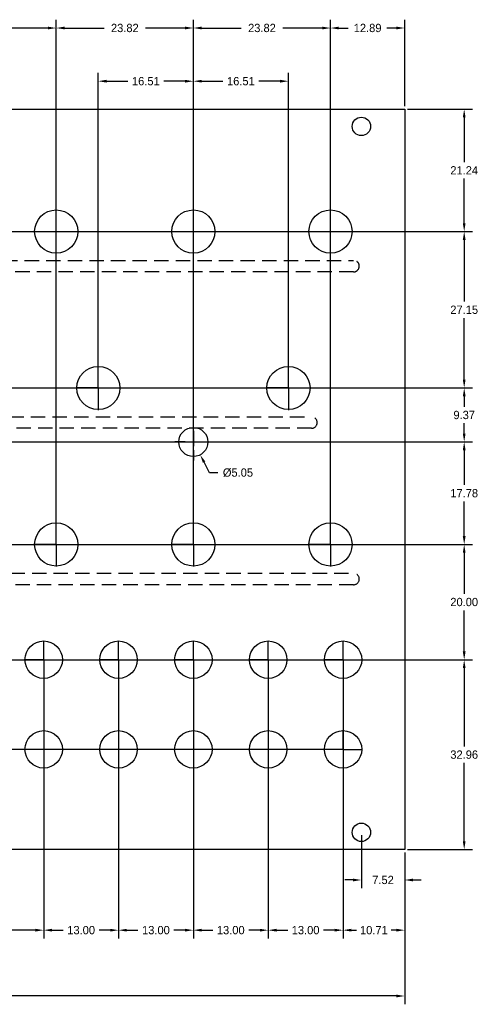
# Model space of a CAD drawing. Header units: millimetres. Extents: x -31 to 185, y -27 to 144.
# Tile 2 of 2: x 106 to 185, y -27 to 144. Entities that reach past the tile are written whole.
import ezdxf

# ---------------------------------------------------------------- set-up
doc = ezdxf.new("R2010")
doc.units = ezdxf.units.MM
doc.header["$LTSCALE"] = 10
doc.header["$MEASUREMENT"] = 0
doc.header["$PDSIZE"] = -5
doc.linetypes.add('DASHED', pattern=[0.375, 0.25, -0.125])
for name, color, linetype in [('Dimensions', 1, 'Continuous'), ('Panel', 7, 'Continuous'), ('UsinageArriere', 2, 'DASHED')]:
    doc.layers.add(name, color=color, linetype=linetype)
doc.dimstyles.get("Standard").update_dxf_attribs({"dimscale": 8, "dimtxt": 0.18, "dimasz": 0.18, "dimexe": 0.18, "dimexo": 0.0625, "dimgap": 0.09, "dimtad": 0, "dimtih": 1, "dimtoh": 1, "dimzin": 0, "dimdsep": 46, "dimtxsty": 'Standard', "dimcen": -0.09, "dimadec": 0, "dimazin": 0, "dimtfac": 1, "dimtdec": 4, "dimtofl": 0, "dimtmove": 0, "dimatfit": 3, "dimfxl": 1, "dimtolj": 1, "dimtzin": 0, "dimarcsym": 0})

# ---------------------------------------------------------------- blocks, each defined once
blk = doc.blocks.new('*D276')
at = {"layer": 'Defpoints', "color": 0}
for p in [(161.79, 17.4), (-9.52, 3), (7.5, 3)]:
    blk.add_point(p, dxfattribs=at)
at = {"layer": 'Dimensions', "color": 0, "lineweight": -2}
for p, q in [((161.29, 17.4), (-10.96, 17.4)), ((-9.52, 15.96), (-9.52, 11.64)), ((-9.52, 4.44), (-9.52, 8.76)), ((7, 3), (-10.96, 3))]:
    blk.add_line(p, q, dxfattribs=at)
at = {"layer": 'Dimensions', "color": 0}
for points in [[(-9.28, 15.96), (-9.76, 15.96), (-9.52, 17.4)], [(-9.76, 4.44), (-9.28, 4.44), (-9.52, 3)]]:
    blk.add_solid(points, dxfattribs=at)
at = {"layer": 'Dimensions', "color": 0, "insert": (-9.52, 10.2), "char_height": 1.44, "attachment_point": 5}
blk.add_mtext('\\A1;14.40', dxfattribs=at)
blk = doc.blocks.new('*D277')
at = {"layer": 'Defpoints', "color": 0}
for p in [(22.77, 32.96), (-9.52, 17.4), (148.79, 17.4)]:
    blk.add_point(p, dxfattribs=at)
at = {"layer": 'Dimensions', "color": 0, "lineweight": -2}
for p, q in [((22.27, 32.96), (-10.96, 32.96)), ((-9.52, 31.52), (-9.52, 26.62)), ((-9.52, 18.84), (-9.52, 23.74)), ((148.29, 17.4), (-10.96, 17.4))]:
    blk.add_line(p, q, dxfattribs=at)
at = {"layer": 'Dimensions', "color": 0}
for points in [[(-9.28, 31.52), (-9.76, 31.52), (-9.52, 32.96)], [(-9.76, 18.84), (-9.28, 18.84), (-9.52, 17.4)]]:
    blk.add_solid(points, dxfattribs=at)
at = {"layer": 'Dimensions', "color": 0, "insert": (-9.52, 25.18), "char_height": 1.44, "attachment_point": 5}
blk.add_mtext('\\A1;15.56', dxfattribs=at)
blk = doc.blocks.new('*D292')
at = {"layer": 'Defpoints', "color": 0}
for p in [(90.33, 32.96), (109.8, 32.96), (90.33, -13.98)]:
    blk.add_point(p, dxfattribs=at)
at = {"layer": 'Dimensions', "color": 0, "lineweight": -2}
for p, q in [((90.33, 32.46), (90.33, -15.42)), ((109.8, 32.46), (109.8, -15.42)), ((91.77, -13.98), (96.7, -13.98)), ((108.36, -13.98), (103.42, -13.98))]:
    blk.add_line(p, q, dxfattribs=at)
at = {"layer": 'Dimensions', "color": 0}
for points in [[(91.77, -13.74), (91.77, -14.22), (90.33, -13.98)], [(108.36, -14.22), (108.36, -13.74), (109.8, -13.98)]]:
    blk.add_solid(points, dxfattribs=at)
at = {"layer": 'Dimensions', "color": 0, "insert": (100.06, -13.98), "char_height": 1.44, "attachment_point": 5}
blk.add_mtext('\\A1;19.46', dxfattribs=at)
blk = doc.blocks.new('*D293')
at = {"layer": 'Defpoints', "color": 0}
for p in [(109.8, 32.96), (122.8, 32.96), (122.8, -13.98)]:
    blk.add_point(p, dxfattribs=at)
at = {"layer": 'Dimensions', "color": 0, "lineweight": -2}
for p, q in [((109.8, 32.46), (109.8, -15.42)), ((122.8, 32.46), (122.8, -15.42)), ((111.23, -13.98), (113.17, -13.98)), ((121.36, -13.98), (119.42, -13.98))]:
    blk.add_line(p, q, dxfattribs=at)
at = {"layer": 'Dimensions', "color": 0}
for points in [[(111.23, -13.74), (111.23, -14.22), (109.8, -13.98)], [(121.36, -14.22), (121.36, -13.74), (122.8, -13.98)]]:
    blk.add_solid(points, dxfattribs=at)
at = {"layer": 'Dimensions', "color": 0, "insert": (116.3, -13.98), "char_height": 1.44, "attachment_point": 5}
blk.add_mtext('\\A1;13.00', dxfattribs=at)
blk = doc.blocks.new('*D294')
at = {"layer": 'Defpoints', "color": 0}
for p in [(135.79, 32.96), (122.8, 32.46), (135.79, -13.98)]:
    blk.add_point(p, dxfattribs=at)
at = {"layer": 'Dimensions', "color": 0, "lineweight": -2}
for p, q in [((122.8, 31.96), (122.8, -15.42)), ((135.79, 32.46), (135.79, -15.42)), ((124.23, -13.98), (126.17, -13.98)), ((134.35, -13.98), (132.41, -13.98))]:
    blk.add_line(p, q, dxfattribs=at)
at = {"layer": 'Dimensions', "color": 0}
for points in [[(124.23, -13.74), (124.23, -14.22), (122.8, -13.98)], [(134.35, -14.22), (134.35, -13.74), (135.79, -13.98)]]:
    blk.add_solid(points, dxfattribs=at)
at = {"layer": 'Dimensions', "color": 0, "insert": (129.29, -13.98), "char_height": 1.44, "attachment_point": 5}
blk.add_mtext('\\A1;13.00', dxfattribs=at)
blk = doc.blocks.new('*D295')
at = {"layer": 'Defpoints', "color": 0}
for p in [(135.79, 32.96), (148.79, 32.96), (148.79, -13.98)]:
    blk.add_point(p, dxfattribs=at)
at = {"layer": 'Dimensions', "color": 0, "lineweight": -2}
for p, q in [((135.79, 32.46), (135.79, -15.42)), ((148.79, 32.46), (148.79, -15.42)), ((137.24, -13.98), (139.18, -13.98)), ((147.35, -13.98), (145.41, -13.98))]:
    blk.add_line(p, q, dxfattribs=at)
at = {"layer": 'Dimensions', "color": 0}
for points in [[(137.24, -13.74), (137.24, -14.22), (135.79, -13.98)], [(147.35, -14.22), (147.35, -13.74), (148.79, -13.98)]]:
    blk.add_solid(points, dxfattribs=at)
at = {"layer": 'Dimensions', "color": 0, "insert": (142.29, -13.98), "char_height": 1.44, "attachment_point": 5}
blk.add_mtext('\\A1;13.00', dxfattribs=at)
blk = doc.blocks.new('*D296')
at = {"layer": 'Defpoints', "color": 0}
for p in [(161.79, 32.96), (148.79, 32.46), (148.79, -13.98)]:
    blk.add_point(p, dxfattribs=at)
at = {"layer": 'Dimensions', "color": 0, "lineweight": -2}
for p, q in [((148.79, 31.96), (148.79, -15.42)), ((161.79, 32.46), (161.79, -15.42)), ((150.24, -13.98), (152.18, -13.98)), ((160.35, -13.98), (158.41, -13.98))]:
    blk.add_line(p, q, dxfattribs=at)
at = {"layer": 'Dimensions', "color": 0}
for points in [[(150.24, -13.74), (150.24, -14.22), (148.79, -13.98)], [(160.35, -14.22), (160.35, -13.74), (161.79, -13.98)]]:
    blk.add_solid(points, dxfattribs=at)
at = {"layer": 'Dimensions', "color": 0, "insert": (155.29, -13.98), "char_height": 1.44, "attachment_point": 5}
blk.add_mtext('\\A1;13.00', dxfattribs=at)
blk = doc.blocks.new('*D297')
at = {"layer": 'Defpoints', "color": 0}
for p in [(164.98, 3), (172.5, 0), (164.98, -5.27)]:
    blk.add_point(p, dxfattribs=at)
at = {"layer": 'Dimensions', "color": 0, "lineweight": -2}
for p, q in [((164.98, 2.5), (164.98, -6.71)), ((172.5, -0.5), (172.5, -6.71)), ((163.54, -5.27), (162.1, -5.27)), ((173.94, -5.27), (175.38, -5.27))]:
    blk.add_line(p, q, dxfattribs=at)
at = {"layer": 'Dimensions', "color": 0}
for points in [[(163.54, -5.51), (163.54, -5.03), (164.98, -5.27)], [(173.94, -5.03), (173.94, -5.51), (172.5, -5.27)]]:
    blk.add_solid(points, dxfattribs=at)
at = {"layer": 'Dimensions', "color": 0, "insert": (168.74, -5.27), "char_height": 1.44, "attachment_point": 5}
blk.add_mtext('\\A1;7.52', dxfattribs=at)
blk = doc.blocks.new('*D298')
at = {"layer": 'Defpoints', "color": 0}
for p in [(161.79, 32.46), (172.5, 0), (161.79, -13.98)]:
    blk.add_point(p, dxfattribs=at)
at = {"layer": 'Dimensions', "color": 0, "lineweight": -2}
for p, q in [((161.79, 31.96), (161.79, -15.42)), ((172.5, -0.5), (172.5, -15.42)), ((163.24, -13.98), (164.15, -13.98)), ((171.06, -13.98), (170.15, -13.98))]:
    blk.add_line(p, q, dxfattribs=at)
at = {"layer": 'Dimensions', "color": 0}
for points in [[(163.24, -13.74), (163.24, -14.22), (161.79, -13.98)], [(171.06, -14.22), (171.06, -13.74), (172.5, -13.98)]]:
    blk.add_solid(points, dxfattribs=at)
at = {"layer": 'Dimensions', "color": 0, "insert": (167.15, -13.98), "char_height": 1.44, "attachment_point": 5}
blk.add_mtext('\\A1;10.71', dxfattribs=at)
blk = doc.blocks.new('*D299')
at = {"layer": 'Defpoints', "color": 0}
for p in [(38.33, 32.96), (182.84, 32.96), (172.5, 0)]:
    blk.add_point(p, dxfattribs=at)
at = {"layer": 'Dimensions', "color": 0, "lineweight": -2}
for p, q in [((38.83, 32.96), (184.28, 32.96)), ((182.84, 31.52), (182.84, 17.92)), ((182.84, 1.44), (182.84, 15.04)), ((173, 0), (184.28, 0))]:
    blk.add_line(p, q, dxfattribs=at)
at = {"layer": 'Dimensions', "color": 0}
for points in [[(183.08, 31.52), (182.6, 31.52), (182.84, 32.96)], [(182.6, 1.44), (183.08, 1.44), (182.84, 0)]]:
    blk.add_solid(points, dxfattribs=at)
at = {"layer": 'Dimensions', "color": 0, "insert": (182.84, 16.48), "char_height": 1.44, "attachment_point": 5}
blk.add_mtext('\\A1;32.96', dxfattribs=at)
blk = doc.blocks.new('*D300')
at = {"layer": 'Defpoints', "color": 0}
for p in [(40.52, 52.96), (161.79, 32.96), (182.84, 32.96)]:
    blk.add_point(p, dxfattribs=at)
at = {"layer": 'Dimensions', "color": 0, "lineweight": -2}
for p, q in [((41.02, 52.96), (184.28, 52.96)), ((182.84, 51.52), (182.84, 44.4)), ((182.84, 34.4), (182.84, 41.52)), ((162.29, 32.96), (184.28, 32.96))]:
    blk.add_line(p, q, dxfattribs=at)
at = {"layer": 'Dimensions', "color": 0}
for points in [[(183.08, 51.52), (182.6, 51.52), (182.84, 52.96)], [(182.6, 34.4), (183.08, 34.4), (182.84, 32.96)]]:
    blk.add_solid(points, dxfattribs=at)
at = {"layer": 'Dimensions', "color": 0, "insert": (182.84, 42.96), "char_height": 1.44, "attachment_point": 5}
blk.add_mtext('\\A1;20.00', dxfattribs=at)
blk = doc.blocks.new('*D303')
at = {"layer": 'Defpoints', "color": 0}
for p in [(16.73, 107.26), (48.66, 80.11), (182.84, 80.11)]:
    blk.add_point(p, dxfattribs=at)
at = {"layer": 'Dimensions', "color": 0, "lineweight": -2}
for p, q in [((17.23, 107.26), (184.28, 107.26)), ((182.84, 105.82), (182.84, 95.12)), ((182.84, 81.55), (182.84, 92.24)), ((49.16, 80.11), (184.28, 80.11))]:
    blk.add_line(p, q, dxfattribs=at)
at = {"layer": 'Dimensions', "color": 0}
for points in [[(183.08, 105.82), (182.6, 105.82), (182.84, 107.26)], [(182.6, 81.55), (183.08, 81.55), (182.84, 80.11)]]:
    blk.add_solid(points, dxfattribs=at)
at = {"layer": 'Dimensions', "color": 0, "insert": (182.84, 93.68), "char_height": 1.44, "attachment_point": 5}
blk.add_mtext('\\A1;27.15', dxfattribs=at)
blk = doc.blocks.new('*D304')
at = {"layer": 'Defpoints', "color": 0}
for p in [(172.5, 128.5), (17.23, 107.26), (182.84, 107.26)]:
    blk.add_point(p, dxfattribs=at)
at = {"layer": 'Dimensions', "color": 0, "lineweight": -2}
for p, q in [((173, 128.5), (184.28, 128.5)), ((182.84, 127.06), (182.84, 119.32)), ((182.84, 108.7), (182.84, 116.44)), ((17.73, 107.26), (184.28, 107.26))]:
    blk.add_line(p, q, dxfattribs=at)
at = {"layer": 'Dimensions', "color": 0}
for points in [[(183.08, 127.06), (182.6, 127.06), (182.84, 128.5)], [(182.6, 108.7), (183.08, 108.7), (182.84, 107.26)]]:
    blk.add_solid(points, dxfattribs=at)
at = {"layer": 'Dimensions', "color": 0, "insert": (182.84, 117.88), "char_height": 1.44, "attachment_point": 5}
blk.add_mtext('\\A1;21.24', dxfattribs=at)
blk = doc.blocks.new('*D309')
at = {"layer": 'Defpoints', "color": 0}
for p in [(88.16, 142.58), (88.16, 52.96), (111.97, 52.96)]:
    blk.add_point(p, dxfattribs=at)
at = {"layer": 'Dimensions', "color": 0, "lineweight": -2}
for p, q in [((88.16, 53.46), (88.16, 144.02)), ((111.97, 53.46), (111.97, 144.02)), ((89.59, 142.58), (96.47, 142.58)), ((110.53, 142.58), (103.67, 142.58))]:
    blk.add_line(p, q, dxfattribs=at)
at = {"layer": 'Dimensions', "color": 0}
for points in [[(89.59, 142.82), (89.59, 142.34), (88.16, 142.58)], [(110.53, 142.34), (110.53, 142.82), (111.97, 142.58)]]:
    blk.add_solid(points, dxfattribs=at)
at = {"layer": 'Dimensions', "color": 0, "insert": (100.06, 142.58), "char_height": 1.44, "attachment_point": 5}
blk.add_mtext('\\A1;23.82', dxfattribs=at)
blk = doc.blocks.new('*D310')
at = {"layer": 'Defpoints', "color": 0}
for p in [(111.97, 142.58), (111.97, 52.96), (135.79, 52.96)]:
    blk.add_point(p, dxfattribs=at)
at = {"layer": 'Dimensions', "color": 0, "lineweight": -2}
for p, q in [((111.97, 53.46), (111.97, 144.02)), ((135.79, 53.46), (135.79, 144.02)), ((113.42, 142.58), (120.28, 142.58)), ((134.35, 142.58), (127.48, 142.58))]:
    blk.add_line(p, q, dxfattribs=at)
at = {"layer": 'Dimensions', "color": 0}
for points in [[(113.42, 142.82), (113.42, 142.34), (111.97, 142.58)], [(134.35, 142.34), (134.35, 142.82), (135.79, 142.58)]]:
    blk.add_solid(points, dxfattribs=at)
at = {"layer": 'Dimensions', "color": 0, "insert": (123.89, 142.58), "char_height": 1.44, "attachment_point": 5}
blk.add_mtext('\\A1;23.82', dxfattribs=at)
blk = doc.blocks.new('*D311')
at = {"layer": 'Defpoints', "color": 0}
for p in [(135.79, 142.58), (135.79, 52.96), (159.62, 52.96)]:
    blk.add_point(p, dxfattribs=at)
at = {"layer": 'Dimensions', "color": 0, "lineweight": -2}
for p, q in [((135.79, 53.46), (135.79, 144.02)), ((159.62, 53.46), (159.62, 144.02)), ((137.24, 142.58), (144.1, 142.58)), ((158.18, 142.58), (151.31, 142.58))]:
    blk.add_line(p, q, dxfattribs=at)
at = {"layer": 'Dimensions', "color": 0}
for points in [[(137.24, 142.82), (137.24, 142.34), (135.79, 142.58)], [(158.18, 142.34), (158.18, 142.82), (159.62, 142.58)]]:
    blk.add_solid(points, dxfattribs=at)
at = {"layer": 'Dimensions', "color": 0, "insert": (147.71, 142.58), "char_height": 1.44, "attachment_point": 5}
blk.add_mtext('\\A1;23.82', dxfattribs=at)
blk = doc.blocks.new('*D312')
at = {"layer": 'Defpoints', "color": 0}
for p in [(172.5, 142.58), (172.5, 128.5), (159.62, 52.96)]:
    blk.add_point(p, dxfattribs=at)
at = {"layer": 'Dimensions', "color": 0, "lineweight": -2}
for p, q in [((159.62, 53.46), (159.62, 144.02)), ((172.5, 129), (172.5, 144.02)), ((161.06, 142.58), (162.7, 142.58)), ((171.06, 142.58), (169.42, 142.58))]:
    blk.add_line(p, q, dxfattribs=at)
at = {"layer": 'Dimensions', "color": 0}
for points in [[(161.06, 142.82), (161.06, 142.34), (159.62, 142.58)], [(171.06, 142.34), (171.06, 142.82), (172.5, 142.58)]]:
    blk.add_solid(points, dxfattribs=at)
at = {"layer": 'Dimensions', "color": 0, "insert": (166.06, 142.58), "char_height": 1.44, "attachment_point": 5}
blk.add_mtext('\\A1;12.89', dxfattribs=at)
blk = doc.blocks.new('*D319')
at = {"layer": 'Defpoints', "color": 0}
for p in [(135.79, 133.35), (119.28, 80.11), (135.79, 52.96)]:
    blk.add_point(p, dxfattribs=at)
at = {"layer": 'Dimensions', "color": 0, "lineweight": -2}
for p, q in [((119.28, 80.61), (119.28, 134.79)), ((120.72, 133.35), (124.42, 133.35)), ((134.35, 133.35), (130.66, 133.35)), ((135.79, 53.46), (135.79, 134.79))]:
    blk.add_line(p, q, dxfattribs=at)
at = {"layer": 'Dimensions', "color": 0}
for points in [[(120.72, 133.59), (120.72, 133.11), (119.28, 133.35)], [(134.35, 133.11), (134.35, 133.59), (135.79, 133.35)]]:
    blk.add_solid(points, dxfattribs=at)
at = {"layer": 'Dimensions', "color": 0, "insert": (127.54, 133.35), "char_height": 1.44, "attachment_point": 5}
blk.add_mtext('\\A1;16.51', dxfattribs=at)
blk = doc.blocks.new('*D320')
at = {"layer": 'Defpoints', "color": 0}
for p in [(135.79, 133.35), (152.31, 80.11), (135.79, 52.96)]:
    blk.add_point(p, dxfattribs=at)
at = {"layer": 'Dimensions', "color": 0, "lineweight": -2}
for p, q in [((135.79, 53.46), (135.79, 134.79)), ((137.24, 133.35), (140.93, 133.35)), ((150.87, 133.35), (147.17, 133.35)), ((152.31, 80.61), (152.31, 134.79))]:
    blk.add_line(p, q, dxfattribs=at)
at = {"layer": 'Dimensions', "color": 0}
for points in [[(137.24, 133.59), (137.24, 133.11), (135.79, 133.35)], [(150.87, 133.11), (150.87, 133.59), (152.31, 133.35)]]:
    blk.add_solid(points, dxfattribs=at)
at = {"layer": 'Dimensions', "color": 0, "insert": (144.05, 133.35), "char_height": 1.44, "attachment_point": 5}
blk.add_mtext('\\A1;16.51', dxfattribs=at)
blk = doc.blocks.new('*D332')
at = {"layer": 'Defpoints', "color": 0}
for p in [(64.33, 70.74), (40.52, 52.96), (182.84, 52.96)]:
    blk.add_point(p, dxfattribs=at)
at = {"layer": 'Dimensions', "color": 0, "lineweight": -2}
for p, q in [((64.83, 70.74), (184.28, 70.74)), ((182.84, 69.3), (182.84, 63.29)), ((182.84, 54.4), (182.84, 60.41)), ((41.02, 52.96), (184.28, 52.96))]:
    blk.add_line(p, q, dxfattribs=at)
at = {"layer": 'Dimensions', "color": 0}
for points in [[(183.08, 69.3), (182.6, 69.3), (182.84, 70.74)], [(182.6, 54.4), (183.08, 54.4), (182.84, 52.96)]]:
    blk.add_solid(points, dxfattribs=at)
at = {"layer": 'Dimensions', "color": 0, "insert": (182.84, 61.85), "char_height": 1.44, "attachment_point": 5}
blk.add_mtext('\\A1;17.78', dxfattribs=at)
blk = doc.blocks.new('*D336')
at = {"layer": 'Defpoints', "color": 0}
for p in [(47.82, 80.11), (64.33, 70.74), (182.84, 70.74)]:
    blk.add_point(p, dxfattribs=at)
at = {"layer": 'Dimensions', "color": 0, "lineweight": -2}
for p, q in [((48.32, 80.11), (184.28, 80.11)), ((182.84, 78.67), (182.84, 76.86)), ((182.84, 72.18), (182.84, 73.98)), ((64.83, 70.74), (184.28, 70.74))]:
    blk.add_line(p, q, dxfattribs=at)
at = {"layer": 'Dimensions', "color": 0}
for points in [[(183.08, 78.67), (182.6, 78.67), (182.84, 80.11)], [(182.6, 72.18), (183.08, 72.18), (182.84, 70.74)]]:
    blk.add_solid(points, dxfattribs=at)
at = {"layer": 'Dimensions', "color": 0, "insert": (182.84, 75.42), "char_height": 1.44, "attachment_point": 5}
blk.add_mtext('\\A1;9.37', dxfattribs=at)
blk = doc.blocks.new('*D337')
at = {"layer": 'Defpoints', "color": 0}
for p in [(134.61, 72.97), (136.98, 68.51)]:
    blk.add_point(p, dxfattribs=at)
at = {"layer": 'Dimensions', "color": 0}
for p, q in [((135.79, 72.18), (135.79, 73.99)), ((134.35, 70.74), (132.55, 70.74)), ((135.07, 70.74), (136.51, 70.74)), ((135.79, 70.02), (135.79, 71.46)), ((137.24, 70.74), (139.04, 70.74)), ((135.79, 69.3), (135.79, 67.5))]:
    blk.add_line(p, q, dxfattribs=at)
at = {"layer": 'Dimensions', "color": 0, "lineweight": -2}
for p, q in [((138.62, 65.41), (137.65, 67.24)), ((140.06, 65.41), (138.62, 65.41))]:
    blk.add_line(p, q, dxfattribs=at)
at = {"layer": 'Dimensions', "color": 0}
blk.add_solid([(137.87, 67.35), (137.44, 67.13), (136.98, 68.51)], dxfattribs=at)
at = {"layer": 'Dimensions', "color": 0, "insert": (143.54, 65.41), "char_height": 1.44, "attachment_point": 5}
blk.add_mtext('\\A1;%%c5.05', dxfattribs=at)
blk = doc.blocks.new('*D338')
at = {"layer": 'Defpoints', "color": 0}
for p in [(0, 0), (172.5, -0.5), (172.5, -25.4)]:
    blk.add_point(p, dxfattribs=at)
at = {"layer": 'Dimensions', "color": 0, "lineweight": -2}
for p, q in [((0, -0.5), (0, -26.84)), ((172.5, -1), (172.5, -26.84)), ((1.44, -25.4), (82.29, -25.4)), ((171.06, -25.4), (90.21, -25.4))]:
    blk.add_line(p, q, dxfattribs=at)
at = {"layer": 'Dimensions', "color": 0}
for points in [[(1.44, -25.16), (1.44, -25.64), (0, -25.4)], [(171.06, -25.64), (171.06, -25.16), (172.5, -25.4)]]:
    blk.add_solid(points, dxfattribs=at)
at = {"layer": 'Dimensions', "color": 0, "insert": (86.25, -25.4), "char_height": 1.44, "attachment_point": 5}
blk.add_mtext('\\A1;172.50', dxfattribs=at)

msp = doc.modelspace()

# ---------------------------------------------------------------- linework, layer by layer
at = {"layer": 'Dimensions'}
for p, q in [((119.285, 80.11), (119.285, 83.95)), ((152.305, 80.11), (152.305, 83.95)), ((119.285, 80.11), (115.445, 80.11)), ((119.285, 80.11), (123.125, 80.11)), ((119.285, 80.11), (119.285, 76.27)), ((152.305, 80.11), (148.465, 80.11)), ((152.305, 80.11), (156.145, 80.11)), ((152.305, 80.11), (152.305, 76.27)), ((135.795, 72.65), (135.795, 75.26)), ((135.795, 72.65), (135.795, 70.04)), ((111.975, 52.96), (111.975, 56.8)), ((135.795, 52.96), (135.795, 56.8)), ((159.615, 52.96), (159.615, 56.8)), ((111.975, 52.96), (108.135, 52.96)), ((111.975, 52.96), (115.815, 52.96)), ((111.975, 52.96), (111.975, 49.12)), ((135.795, 52.96), (131.955, 52.96)), ((135.795, 52.96), (139.635, 52.96)), ((135.795, 52.96), (135.795, 49.12)), ((159.615, 52.96), (155.775, 52.96)), ((159.615, 52.96), (163.455, 52.96)), ((159.615, 52.96), (159.615, 49.12)), ((109.795, 32.96), (109.795, 36.15)), ((122.795, 32.96), (122.795, 36.15)), ((135.795, 32.96), (135.795, 36.15)), ((148.795, 32.96), (148.795, 36.15)), ((161.795, 32.96), (161.795, 36.15)), ((109.795, 32.96), (106.605, 32.96)), ((109.795, 32.96), (112.985, 32.96)), ((109.795, 32.96), (109.795, 29.77)), ((122.795, 32.96), (119.605, 32.96)), ((122.795, 32.96), (125.985, 32.96)), ((122.795, 32.96), (122.795, 29.77)), ((135.795, 32.96), (132.605, 32.96)), ((135.795, 32.96), (138.985, 32.96)), ((135.795, 32.96), (135.795, 29.77)), ((148.795, 32.96), (145.605, 32.96)), ((148.795, 32.96), (151.985, 32.96)), ((148.795, 32.96), (148.795, 29.77)), ((161.795, 32.96), (158.605, 32.96)), ((161.795, 32.96), (164.985, 32.96)), ((161.795, 32.96), (161.795, 29.77)), ((161.795, 17.4), (161.795, 20.74)), ((161.795, 17.4), (158.455, 17.4)), ((161.795, 17.4), (165.135, 17.4)), ((161.795, 17.4), (161.795, 14.06))]:
    msp.add_line(p, q, dxfattribs=at)
at = {"layer": 'Panel'}
msp.add_lwpolyline([(0, 0), (0, 128.5), (172.5, 128.5), (172.5, 0)], close=True, dxfattribs=at)
for centre, radius in [((164.98, 125.5), 1.6), ((111.975, 107.26), 3.75), ((135.795, 107.26), 3.75), ((159.615, 107.26), 3.75), ((119.285, 80.11), 3.75), ((152.305, 80.11), 3.75), ((135.795, 70.74), 2.525), ((111.975, 52.96), 3.75), ((135.795, 52.96), 3.75), ((159.615, 52.96), 3.75), ((109.795, 32.96), 3.25), ((122.795, 32.96), 3.25), ((135.795, 32.96), 3.25), ((148.795, 32.96), 3.25), ((161.795, 32.96), 3.25), ((109.795, 17.4), 3.25), ((122.795, 17.4), 3.25), ((135.795, 17.4), 3.25), ((148.795, 17.4), 3.25), ((161.795, 17.4), 3.25), ((164.98, 3), 1.6)]:
    msp.add_circle(centre, radius, dxfattribs=at)
at = {"layer": 'UsinageArriere'}
for points in [[(12.735, 102.26), (163.615, 102.26)], [(163.615, 100.261), (12.735, 100.261)], [(43.825, 75.11), (156.305, 75.11)], [(156.305, 73.11), (43.825, 73.11)], [(36.515, 47.96), (163.62, 47.96)], [(163.62, 45.96), (36.515, 45.96)]]:
    msp.add_lwpolyline(points, dxfattribs=at)
for centre, start, end in [((163.615, 101.26), 269.89485, 90.10515), ((156.305, 74.11), 270, 90), ((163.62, 46.96), 270, 90)]:
    msp.add_arc(centre, 1, start, end, dxfattribs=at)

# ---------------------------------------------------------------- dimensions: what is measured, and where the dimension line sits
at = {"layer": 'Dimensions'}
for base, p1, p2, picture, middle in [((88.155, 142.584), (111.975, 52.96), (88.155, 52.96), '*D309', (100.065, 142.584)), ((111.975, 142.584), (135.795, 52.96), (111.975, 52.96), '*D310', (123.885, 142.584)), ((135.795, 142.584), (159.615, 52.96), (135.795, 52.96), '*D311', (147.705, 142.584)), ((172.5, 142.583814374), (159.615, 52.96), (172.5, 128.5), '*D312', (166.0575, 142.583814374)), ((135.795, 133.35), (119.285, 80.11), (135.795, 52.96), '*D319', (127.54, 133.35)), ((135.795, 133.35), (152.305, 80.11), (135.795, 52.96), '*D320', (144.05, 133.35)), ((90.335, -13.985), (109.795, 32.96), (90.335, 32.96), '*D292', (100.065, -13.985)), ((122.795, -13.985), (109.795, 32.96), (122.795, 32.96), '*D293', (116.295, -13.985)), ((135.795, -13.985), (122.795, 32.46), (135.795, 32.96), '*D294', (129.295, -13.985)), ((148.795, -13.985), (135.795, 32.96), (148.795, 32.96), '*D295', (142.295, -13.985)), ((148.795, -13.985), (161.795, 32.96), (148.795, 32.46), '*D296', (155.295, -13.985)), ((161.795, -13.984783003), (172.5, 0), (161.795, 32.46), '*D298', (167.1475, -13.984783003)), ((164.98, -5.27), (172.5, 0), (164.98, 3), '*D297', (168.74, -5.27)), ((172.5, -25.403), (0, 0), (172.5, -0.5), '*D338', (86.25, -25.403))]:
    dim = msp.add_linear_dim(base=base, p1=p1, p2=p2, dimstyle='Standard', dxfattribs=at)
    dim.commit()
    dim.dimension.update_dxf_attribs({"geometry": picture, "text_midpoint": middle})
for base, p1, p2, picture, middle in [((182.841, 107.26), (172.5, 128.5), (17.235, 107.26), '*D304', (182.841, 117.88)), ((182.841, 80.11), (16.735, 107.26), (48.665, 80.11), '*D303', (182.841, 93.685)), ((182.841, 70.74), (47.825, 80.11), (64.335, 70.74), '*D336', (182.841, 75.425)), ((182.841, 52.96), (64.335, 70.74), (40.515, 52.96), '*D332', (182.841, 61.85)), ((182.841, 32.96), (40.515, 52.96), (161.795, 32.96), '*D300', (182.841, 42.96)), ((-9.517, 17.4), (22.765, 32.96), (148.795, 17.4), '*D277', (-9.517, 25.18)), ((182.841, 32.96), (172.5, 0), (38.335, 32.96), '*D299', (182.841, 16.48)), ((-9.517, 3), (161.795, 17.4), (7.5, 3), '*D276', (-9.517, 10.2))]:
    dim = msp.add_linear_dim(base=base, p1=p1, p2=p2, angle=90, dimstyle='Standard', dxfattribs=at)
    dim.commit()
    dim.dimension.update_dxf_attribs({"geometry": picture, "text_midpoint": middle})
dim = msp.add_diameter_dim_2p(p1=(134.611, 72.97), p2=(136.979, 68.51), dimstyle='Standard', dxfattribs=at)
dim.commit()
dim.dimension.update_dxf_attribs({"geometry": '*D337', "text_midpoint": (143.545, 65.409), "dimtype": 163})

doc.saveas('drawing.dxf')
